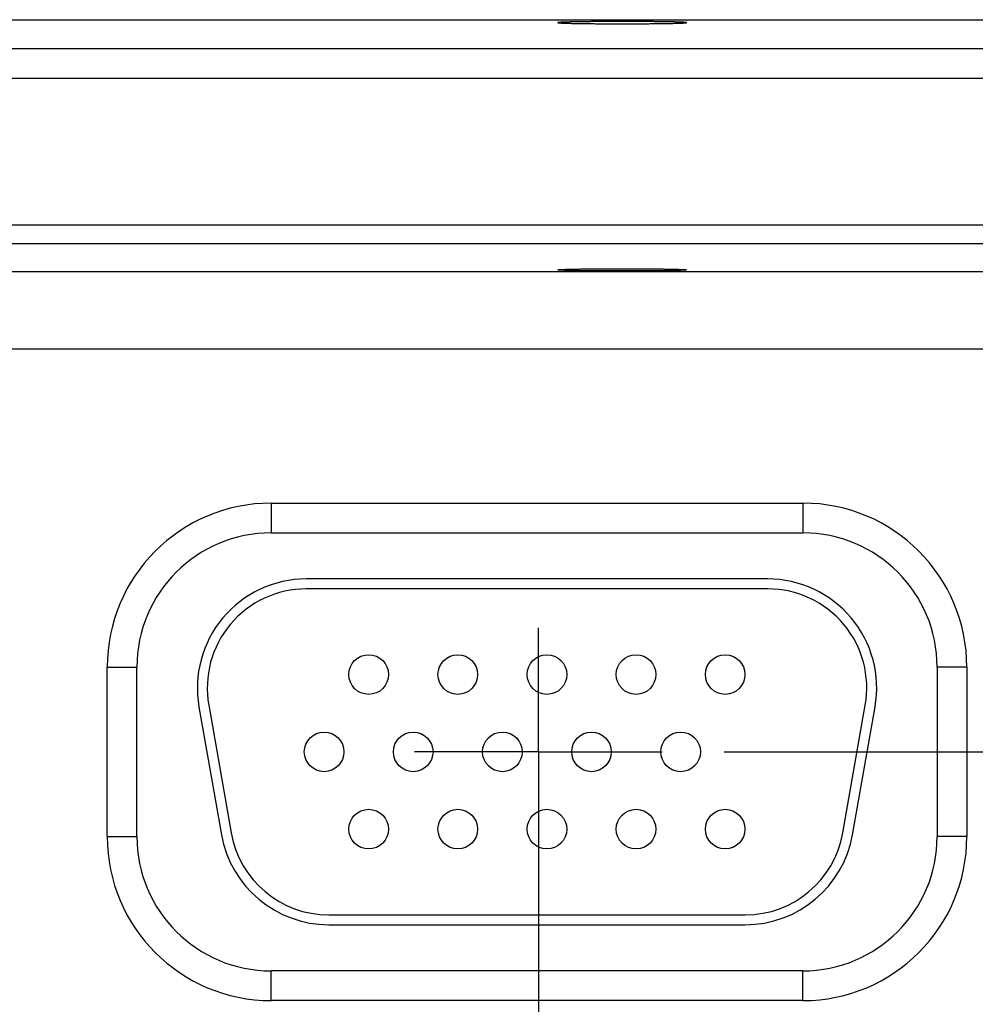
# Model space of a CAD drawing. Header units: inches. Extents: x 0 to 34, y 0 to 22.
# Tile 51 of 80: x 17 to 18, y 15.9 to 16.9. Entities that reach past the tile are written whole.
import ezdxf

# ---------------------------------------------------------------- set-up
doc = ezdxf.new("R2010")
doc.units = ezdxf.units.IN
doc.header["$LTSCALE"] = 1.87
doc.header["$MEASUREMENT"] = 0
doc.linetypes.add('CENTER', pattern=[0.6, 0.375, -0.075, 0.075, -0.075])
doc.layers.get('0').update_dxf_attribs({"linetype": 'CONTINUOUS'})
doc.layers.add('DEFAULT_1', color=7, linetype='CENTER')
doc.layers.add('DIMENSIONS', color=7, linetype='CONTINUOUS')
doc.styles.get("Standard").update_dxf_attribs({"font": 'txt', "width": 0.8})
doc.dimstyles.new('DIMSTYLE_1', dxfattribs={"dimtxt": 0.125, "dimasz": 0.18, "dimexe": 0.18, "dimexo": 0.0625, "dimgap": 0.09, "dimtad": 0, "dimtih": 1, "dimtoh": 1, "dimdec": 3, "dimzin": 4, "dimdsep": 46, "dimtxsty": 'STANDARD', "dimblk": '_FILLED', "dimblk1": '_FILLED', "dimblk2": '_FILLED', "dimcen": 0.09, "dimadec": 0, "dimazin": 0, "dimtp": 0.01, "dimtm": 0.01, "dimtfac": 1, "dimtdec": 3, "dimtofl": 0, "dimtmove": 0, "dimatfit": 3, "dimldrblk": '_FILLED', "dimfxl": 1, "dimtolj": 1, "dimtzin": 4, "dimarcsym": 0})

# ---------------------------------------------------------------- blocks, each defined once
blk = doc.blocks.new('*D4')
at = {"layer": 'DIMENSIONS', "color": 2, "linetype": 'CONTINUOUS'}
blk.add_line((17.71474, 16.15208), (19.28487, 16.15208), dxfattribs=at)
at = {"layer": 'DIMENSIONS', "color": 2, "linetype": 'CONTINUOUS', "width": 0.8}
for s, p in [('[', (19.87237, 16.08958)), (']', (20.47237, 16.08958)), ('.739', (19.34737, 16.08958)), ('18.77', (19.97237, 16.08958))]:
    blk.add_text(s, height=0.125, dxfattribs=at).set_placement(p)
blk = doc.blocks.new('_FILLED')
at = {"color": 0, "linetype": 'BYBLOCK'}
blk.add_solid([(0, 0), (-1, 0.1736), (-1, -0.1736)], dxfattribs=at)
blk = doc.blocks.new('*D5')
at = {"layer": 'DIMENSIONS', "color": 2, "linetype": 'CONTINUOUS'}
blk.add_line((17.71474, 15.22208), (19.28459, 15.22208), dxfattribs=at)
at = {"layer": 'DIMENSIONS', "color": 2, "linetype": 'CONTINUOUS', "width": 0.8}
for s, p in [('1.669', (19.34709, 15.15958)), ('[', (19.97209, 15.15958)), ('42.39', (20.07209, 15.15958)), (']', (20.57209, 15.15958))]:
    blk.add_text(s, height=0.125, dxfattribs=at).set_placement(p)
blk = doc.blocks.new('*D6')
at = {"layer": 'DIMENSIONS', "color": 2, "linetype": 'CONTINUOUS'}
blk.add_line((17.71474, 14.29208), (19.2843, 14.29208), dxfattribs=at)
at = {"layer": 'DIMENSIONS', "color": 2, "linetype": 'CONTINUOUS', "width": 0.8}
for s, p in [('[', (19.9718, 14.22958)), (']', (20.5718, 14.22958)), ('2.599', (19.3468, 14.22958)), ('66.01', (20.0718, 14.22958))]:
    blk.add_text(s, height=0.125, dxfattribs=at).set_placement(p)
blk = doc.blocks.new('*D7')
at = {"layer": 'DIMENSIONS', "color": 2, "linetype": 'CONTINUOUS'}
blk.add_line((17.71474, 13.36208), (19.28402, 13.36208), dxfattribs=at)
at = {"layer": 'DIMENSIONS', "color": 2, "linetype": 'CONTINUOUS', "width": 0.8}
for s, p in [('3.529', (19.34652, 13.29958)), ('[', (19.97152, 13.29958)), ('89.64', (20.07152, 13.29958)), (']', (20.57152, 13.29958))]:
    blk.add_text(s, height=0.125, dxfattribs=at).set_placement(p)

msp = doc.modelspace()

# ---------------------------------------------------------------- linework, layer by layer
at = {"color": 7, "linetype": 'CONTINUOUS'}
for p, q in [((16.19053, 16.89108), (18.48156, 16.89108)), ((15.22756, 16.86212), (18.49601, 16.86212)), ((15.22756, 16.83212), (18.49601, 16.83212)), ((18.37297, 16.68375), (15.3506, 16.68375)), ((18.37297, 16.66476), (15.3506, 16.66476)), ((15.37842, 16.63694), (18.34516, 16.63694)), ((15.30043, 16.55895), (18.42314, 16.55895)), ((17.25729, 16.40311), (17.25729, 16.37311)), ((17.25729, 16.40311), (17.79429, 16.40311)), ((17.79429, 16.40311), (17.79429, 16.37311)), ((17.25729, 16.37311), (17.79429, 16.37311)), ((17.75879, 16.32658), (17.29279, 16.32658)), ((17.75879, 16.31658), (17.29279, 16.31658)), ((17.09176, 16.06658), (17.09176, 16.23758)), ((17.09176, 16.23758), (17.12176, 16.23758)), ((17.12176, 16.06658), (17.12176, 16.23758)), ((17.92982, 16.23758), (17.92982, 16.06658)), ((17.95982, 16.23758), (17.92982, 16.23758)), ((17.95982, 16.23758), (17.95982, 16.06658)), ((17.19431, 16.19922), (17.21705, 16.07022)), ((17.83452, 16.07022), (17.85727, 16.19922)), ((17.18446, 16.19748), (17.20721, 16.06848)), ((17.84437, 16.06848), (17.86712, 16.19748)), ((17.09176, 16.06658), (17.12176, 16.06658)), ((17.95982, 16.06658), (17.92982, 16.06658)), ((17.31553, 15.98758), (17.73604, 15.98758)), ((17.31553, 15.97758), (17.73604, 15.97758)), ((17.25729, 15.90105), (17.25729, 15.93105)), ((17.79429, 15.93105), (17.25729, 15.93105)), ((17.79429, 15.90105), (17.79429, 15.93105)), ((17.79429, 15.90105), (17.25729, 15.90105))]:
    msp.add_line(p, q, dxfattribs=at)
for centre in [(17.35579, 16.23008), (17.44579, 16.23008), (17.53579, 16.23008), (17.62579, 16.23008), (17.71579, 16.23008), (17.31079, 16.15208), (17.40079, 16.15208), (17.49079, 16.15208), (17.58079, 16.15208), (17.67079, 16.15208), (17.35579, 16.07408), (17.44579, 16.07408), (17.53579, 16.07408), (17.62579, 16.07408), (17.71579, 16.07408)]:
    msp.add_circle(centre, 0.02, dxfattribs=at)
for centre, radius, start, end in [((17.25729, 16.23758), 0.16553, 90, 180), ((17.79429, 16.23758), 0.16553, 0, 90), ((17.25729, 16.23758), 0.13553, 90, 180), ((17.79429, 16.23758), 0.13553, 0, 90), ((17.29279, 16.21658), 0.11, 90, 190), ((17.75879, 16.21658), 0.11, 350, 90), ((17.29279, 16.21658), 0.1, 90, 190), ((17.75879, 16.21658), 0.1, 350, 90), ((17.31553, 16.08758), 0.1, 190, 270), ((17.73604, 16.08758), 0.1, 270, 350), ((17.25729, 16.06658), 0.16553, 180, 270), ((17.25729, 16.06658), 0.13553, 180, 270), ((17.31553, 16.08758), 0.11, 190, 270), ((17.73604, 16.08758), 0.11, 270, 350), ((17.79429, 16.06658), 0.13553, 270, 360), ((17.79429, 16.06658), 0.16553, 270, 360)]:
    msp.add_arc(centre, radius, start, end, dxfattribs=at)
for points in [[(17.67675, 16.8881), (17.67675, 16.88813), (17.67661, 16.88817), (17.67642, 16.88822), (17.67603, 16.88827), (17.67553, 16.88832), (17.67487, 16.88837), (17.67407, 16.88842), (17.67313, 16.88847), (17.67205, 16.88852), (17.67083, 16.88857), (17.66948, 16.88862), (17.668, 16.88867), (17.66639, 16.88871), (17.66466, 16.88876), (17.66281, 16.8888), (17.66084, 16.88884), (17.65877, 16.88888), (17.65658, 16.88892), (17.65429, 16.88896), (17.65191, 16.88899), (17.64944, 16.88902), (17.64688, 16.88905), (17.64424, 16.88908), (17.64153, 16.88911), (17.63875, 16.88913), (17.63591, 16.88915), (17.63302, 16.88917), (17.63007, 16.88919), (17.62709, 16.8892), (17.62407, 16.88921), (17.62103, 16.88922), (17.61796, 16.88923), (17.61488, 16.88923), (17.61179, 16.88923), (17.6087, 16.88923), (17.60562, 16.88923), (17.60255, 16.88922), (17.59951, 16.88921), (17.59649, 16.8892), (17.5935, 16.88919), (17.59056, 16.88917), (17.58767, 16.88915), (17.58483, 16.88913), (17.58205, 16.88911), (17.57934, 16.88908), (17.5767, 16.88905), (17.57414, 16.88902), (17.57167, 16.88899), (17.56928, 16.88896), (17.567, 16.88892), (17.56481, 16.88888), (17.56273, 16.88884), (17.56077, 16.8888), (17.55891, 16.88876), (17.55718, 16.88871), (17.55557, 16.88867), (17.55409, 16.88862), (17.55274, 16.88857), (17.55153, 16.88852), (17.55045, 16.88847), (17.54951, 16.88842), (17.54871, 16.88837), (17.54805, 16.88832), (17.54754, 16.88827), (17.54716, 16.88822), (17.54696, 16.88817), (17.54683, 16.88813), (17.54683, 16.8881)], [(17.54683, 16.8881), (17.54683, 16.88807), (17.54696, 16.88802), (17.54716, 16.88798), (17.54754, 16.88793), (17.54805, 16.88788), (17.54871, 16.88783), (17.54951, 16.88777), (17.55045, 16.88772), (17.55153, 16.88767), (17.55274, 16.88762), (17.55409, 16.88758), (17.55557, 16.88753), (17.55718, 16.88748), (17.55891, 16.88744), (17.56077, 16.8874), (17.56273, 16.88735), (17.56481, 16.88731), (17.567, 16.88728), (17.56928, 16.88724), (17.57167, 16.88721), (17.57414, 16.88717), (17.5767, 16.88714), (17.57934, 16.88712), (17.58205, 16.88709), (17.58483, 16.88707), (17.58767, 16.88704), (17.59056, 16.88703), (17.5935, 16.88701), (17.59649, 16.887), (17.59951, 16.88698), (17.60255, 16.88697), (17.60562, 16.88697), (17.6087, 16.88696), (17.61179, 16.88696), (17.61488, 16.88696), (17.61796, 16.88697), (17.62103, 16.88697), (17.62407, 16.88698), (17.62709, 16.887), (17.63007, 16.88701), (17.63302, 16.88703), (17.63591, 16.88704), (17.63875, 16.88707), (17.64153, 16.88709), (17.64424, 16.88712), (17.64688, 16.88714), (17.64944, 16.88717), (17.65191, 16.88721), (17.65429, 16.88724), (17.65658, 16.88728), (17.65877, 16.88731), (17.66084, 16.88735), (17.66281, 16.8874), (17.66466, 16.88744), (17.66639, 16.88748), (17.668, 16.88753), (17.66948, 16.88758), (17.67083, 16.88762), (17.67205, 16.88767), (17.67313, 16.88772), (17.67407, 16.88777), (17.67487, 16.88783), (17.67553, 16.88788), (17.67603, 16.88793), (17.67642, 16.88798), (17.67661, 16.88802), (17.67675, 16.88807), (17.67675, 16.8881)], [(17.54683, 16.63859), (17.54683, 16.63862), (17.54696, 16.63866), (17.54716, 16.6387), (17.54754, 16.63876), (17.54805, 16.63881), (17.54871, 16.63886), (17.54951, 16.63891), (17.55045, 16.63896), (17.55153, 16.63901), (17.55274, 16.63906), (17.55409, 16.63911), (17.55557, 16.63915), (17.55718, 16.6392), (17.55891, 16.63925), (17.56077, 16.63929), (17.56273, 16.63933), (17.56481, 16.63937), (17.567, 16.63941), (17.56928, 16.63944), (17.57167, 16.63948), (17.57414, 16.63951), (17.5767, 16.63954), (17.57934, 16.63957), (17.58205, 16.63959), (17.58483, 16.63962), (17.58767, 16.63964), (17.59056, 16.63966), (17.5935, 16.63967), (17.59649, 16.63969), (17.59951, 16.6397), (17.60255, 16.63971), (17.60562, 16.63971), (17.6087, 16.63972), (17.61179, 16.63972), (17.61488, 16.63972), (17.61796, 16.63971), (17.62103, 16.63971), (17.62407, 16.6397), (17.62709, 16.63969), (17.63007, 16.63967), (17.63302, 16.63966), (17.63591, 16.63964), (17.63875, 16.63962), (17.64153, 16.63959), (17.64424, 16.63957), (17.64688, 16.63954), (17.64944, 16.63951), (17.65191, 16.63948), (17.65429, 16.63944), (17.65658, 16.63941), (17.65877, 16.63937), (17.66084, 16.63933), (17.66281, 16.63929), (17.66466, 16.63925), (17.66639, 16.6392), (17.668, 16.63915), (17.66948, 16.63911), (17.67083, 16.63906), (17.67205, 16.63901), (17.67313, 16.63896), (17.67407, 16.63891), (17.67487, 16.63886), (17.67553, 16.63881), (17.67603, 16.63876), (17.67642, 16.6387), (17.67661, 16.63866), (17.67675, 16.63862), (17.67675, 16.63859)], [(17.67675, 16.63859), (17.67675, 16.63856), (17.67661, 16.63851), (17.67642, 16.63847), (17.67603, 16.63842), (17.67553, 16.63837), (17.67487, 16.63831), (17.67407, 16.63826), (17.67313, 16.63821), (17.67205, 16.63816), (17.67083, 16.63811), (17.66948, 16.63806), (17.668, 16.63802), (17.66639, 16.63797), (17.66466, 16.63793), (17.66281, 16.63788), (17.66084, 16.63784), (17.65877, 16.6378), (17.65658, 16.63776), (17.65429, 16.63773), (17.65191, 16.63769), (17.64944, 16.63766), (17.64688, 16.63763), (17.64424, 16.6376), (17.64153, 16.63758), (17.63875, 16.63755), (17.63591, 16.63753), (17.63302, 16.63751), (17.63007, 16.6375), (17.62709, 16.63748), (17.62407, 16.63747), (17.62103, 16.63746), (17.61796, 16.63746), (17.61488, 16.63745), (17.61179, 16.63745), (17.6087, 16.63745), (17.60562, 16.63746), (17.60255, 16.63746), (17.59951, 16.63747), (17.59649, 16.63748), (17.5935, 16.6375), (17.59056, 16.63751), (17.58767, 16.63753), (17.58483, 16.63755), (17.58205, 16.63758), (17.57934, 16.6376), (17.5767, 16.63763), (17.57414, 16.63766), (17.57167, 16.63769), (17.56928, 16.63773), (17.567, 16.63776), (17.56481, 16.6378), (17.56273, 16.63784), (17.56077, 16.63788), (17.55891, 16.63793), (17.55718, 16.63797), (17.55557, 16.63802), (17.55409, 16.63806), (17.55274, 16.63811), (17.55153, 16.63816), (17.55045, 16.63821), (17.54951, 16.63826), (17.54871, 16.63831), (17.54805, 16.63837), (17.54754, 16.63842), (17.54716, 16.63847), (17.54696, 16.63851), (17.54683, 16.63856), (17.54683, 16.63859)]]:
    msp.add_open_spline(points, degree=3, knots=[0, 0, 0, 0, 0.000702, 0.002449, 0.005302, 0.009268, 0.01434, 0.020509, 0.027764, 0.036082, 0.045455, 0.055855, 0.067257, 0.079644, 0.092976, 0.107234, 0.122382, 0.138379, 0.155203, 0.172799, 0.191141, 0.210184, 0.229874, 0.250187, 0.271055, 0.292447, 0.314312, 0.336587, 0.359243, 0.38221, 0.405446, 0.428901, 0.452506, 0.476229, 0.5, 0.523771, 0.547494, 0.571099, 0.594554, 0.61779, 0.640757, 0.663413, 0.685688, 0.707553, 0.728945, 0.749813, 0.770126, 0.789816, 0.808859, 0.827201, 0.844797, 0.861621, 0.877618, 0.892766, 0.907024, 0.920356, 0.932743, 0.944145, 0.954545, 0.963918, 0.972236, 0.979491, 0.98566, 0.990732, 0.994698, 0.997551, 0.999298, 1, 1, 1, 1], dxfattribs=at)
at = {"layer": 'DEFAULT_1', "color": 7, "linetype": 'CENTER'}
for q in [(17.52714, 16.27718), (17.40204, 16.15208), (17.52714, 15.30287), (17.65224, 16.15208)]:
    msp.add_line((17.52714, 16.15208), q, dxfattribs=at)

# ---------------------------------------------------------------- dimensions: what is measured, and where the dimension line sits
at = {"layer": 'DIMENSIONS', "color": 2, "linetype": 'CONTINUOUS'}
for feature_location, offset, picture, middle in [((17.71474, 16.15208), (1.57012, 0), '*D4', (19.95987, 16.15208)), ((17.71474, 15.22208), (1.56984, 0), '*D5', (20.00959, 15.22208)), ((17.71474, 14.29208), (1.56956, 0), '*D6', (20.0093, 14.29208)), ((17.71474, 13.36208), (1.56927, 0), '*D7', (20.00902, 13.36208))]:
    dim = msp.add_ordinate_dim(feature_location=feature_location, offset=offset, dtype=0, origin=(17.65224, 16.89108), dimstyle='DIMSTYLE_1', dxfattribs=at)
    dim.commit()
    dim.dimension.update_dxf_attribs({"geometry": picture, "text_midpoint": middle})

doc.saveas('drawing.dxf')
